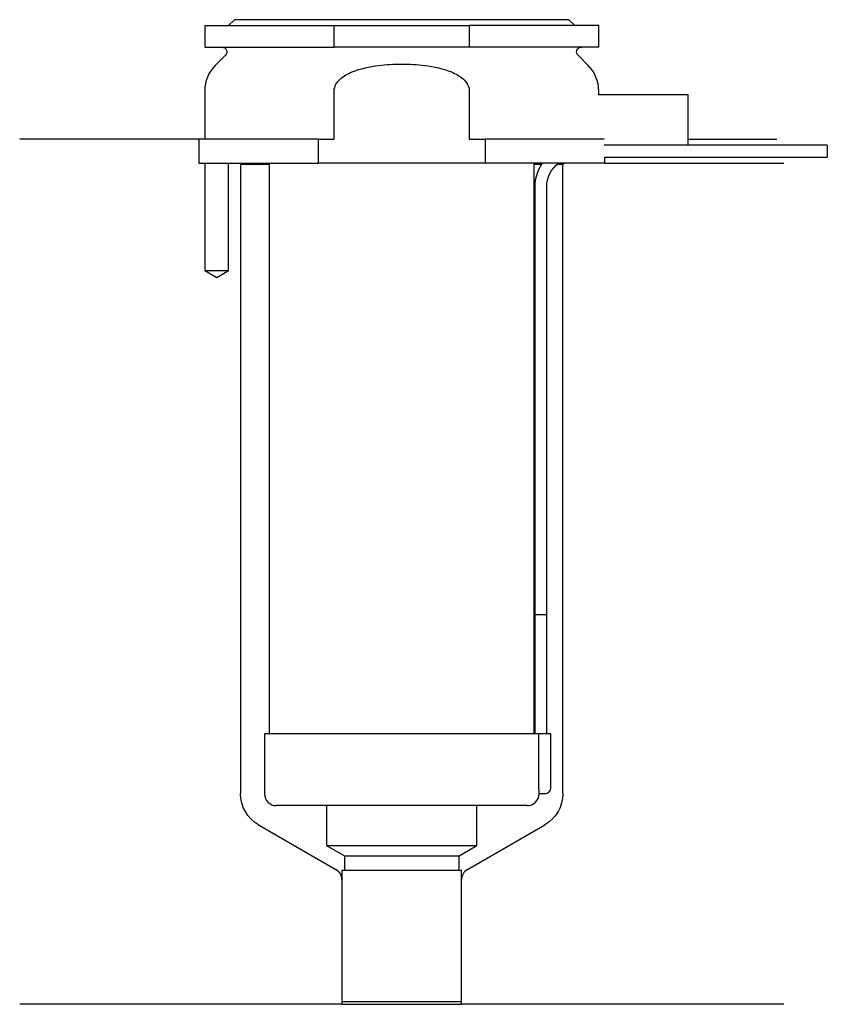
# Model space of a CAD drawing. Header units: inches. Extents: x 25.5 to 93.2, y 201.9 to 284.3.
import ezdxf

# ---------------------------------------------------------------- set-up
doc = ezdxf.new("R2010")
doc.units = ezdxf.units.IN
for name, color, linetype in [('201', 7, 'Continuous'), ('30', 7, 'Continuous'), ('32', 7, 'Continuous')]:
    doc.layers.add(name, color=color, linetype=linetype)

msp = doc.modelspace()

# ---------------------------------------------------------------- linework, layer by layer
at = {"layer": '201', "color": 113}
for p, q in [((40.526, 274.313), (25.526, 274.313)), ((40.526, 274.313), (40.526, 272.313)), ((81.525, 274.313), (88.958, 274.313)), ((41.026, 272.313), (41.026, 263.313)), ((43.026, 263.313), (43.026, 272.313)), ((43.926, 272.313), (44.026, 272.213)), ((44.026, 272.213), (44.026, 219.518)), ((44.026, 272.213), (46.426, 272.213)), ((68.625, 272.213), (69.236, 272.213)), ((70.551, 272.213), (71.026, 272.213)), ((71.026, 272.213), (71.126, 272.313)), ((71.026, 219.518), (71.026, 272.213)), ((74.526, 272.313), (89.526, 272.313)), ((41.026, 263.313), (42.026, 262.736)), ((42.026, 262.736), (43.026, 263.313)), ((45.526, 216.92), (52.021, 213.17)), ((63.031, 213.17), (69.526, 216.92)), ((52.521, 212.304), (52.521, 201.881)), ((62.531, 201.881), (62.531, 212.304)), ((52.521, 201.881), (25.526, 201.881)), ((52.521, 201.881), (62.531, 201.881)), ((89.526, 201.881), (62.531, 201.881))]:
    msp.add_line(p, q, dxfattribs=at)
at = {"layer": '201', "color": 113, "extrusion": (0, 0, -1)}
for centre, start, end in [((-47.026, 219.518), 300, 360), ((-68.026, 219.518), 180, 240)]:
    msp.add_arc(centre, 3, start, end, dxfattribs=at)
at = {"layer": '201', "color": 113}
for centre, start, end in [((51.521, 212.304), 0, 60), ((63.531, 212.304), 120, 180)]:
    msp.add_arc(centre, 1, start, end, dxfattribs=at)
at = {"layer": '30', "color": 113}
for p, q in [((41.026, 283.813), (41.026, 282.013)), ((41.026, 283.813), (51.869, 283.813)), ((43.526, 284.313), (43.026, 283.813)), ((71.526, 284.313), (43.526, 284.313)), ((51.869, 283.813), (63.182, 283.813)), ((51.869, 282.013), (51.869, 283.813)), ((74.026, 283.813), (63.182, 283.813)), ((63.182, 283.813), (63.182, 282.013)), ((72.026, 283.813), (71.526, 284.313)), ((74.026, 282.013), (74.026, 283.813)), ((41.026, 282.013), (51.869, 282.013)), ((63.182, 282.013), (51.869, 282.013)), ((74.026, 282.013), (63.182, 282.013)), ((42.758, 281.33), (41.904, 280.476)), ((73.147, 280.476), (72.293, 281.33)), ((41.026, 278.355), (41.026, 274.313)), ((51.869, 274.313), (51.869, 278.355)), ((63.182, 278.355), (63.182, 274.313)), ((74.026, 278.013), (74.026, 278.355)), ((41.026, 275.313), (41.026, 274.313)), ((50.543, 274.313), (40.526, 274.313)), ((40.526, 274.313), (40.526, 272.313)), ((50.543, 272.313), (50.543, 274.313)), ((50.543, 274.313), (51.869, 274.313)), ((63.182, 274.313), (64.508, 274.313)), ((74.479, 274.313), (64.508, 274.313)), ((64.508, 274.313), (64.508, 272.313)), ((93.176, 273.813), (81.526, 273.813)), ((93.176, 273.813), (93.176, 272.813)), ((40.526, 272.313), (50.543, 272.313)), ((41.026, 272.313), (41.026, 263.313)), ((43.026, 263.313), (43.026, 272.313)), ((46.426, 272.313), (46.426, 224.513)), ((64.508, 272.313), (50.543, 272.313)), ((74.526, 272.313), (64.508, 272.313)), ((68.625, 224.513), (68.625, 272.313)), ((74.526, 272.313), (74.526, 272.813)), ((74.526, 272.813), (93.176, 272.813)), ((68.676, 270.313), (68.676, 234.513)), ((69.676, 234.513), (69.676, 270.313)), ((41.026, 263.313), (43.026, 263.313)), ((68.676, 234.513), (69.676, 234.513)), ((68.676, 234.513), (69.676, 234.513)), ((68.676, 234.513), (68.676, 224.513)), ((69.676, 224.513), (69.676, 234.513)), ((46.026, 224.513), (46.026, 219.513)), ((68.995, 224.513), (46.026, 224.513)), ((68.995, 224.513), (68.995, 220.013)), ((70.026, 224.513), (68.995, 224.513)), ((70.026, 220.013), (70.026, 224.513)), ((69.526, 219.513), (69.021, 219.513)), ((68.026, 218.513), (47.026, 218.513)), ((51.226, 218.513), (51.226, 215.176)), ((63.826, 215.176), (63.826, 218.513)), ((51.226, 215.176), (63.826, 215.176)), ((51.226, 215.176), (52.721, 214.313)), ((62.331, 214.313), (63.826, 215.176)), ((52.721, 214.313), (62.331, 214.313)), ((52.721, 214.313), (52.721, 213.113)), ((62.331, 213.113), (62.331, 214.313)), ((52.521, 213.113), (62.531, 213.113)), ((52.521, 213.113), (52.521, 202.113)), ((62.531, 202.113), (62.531, 213.113)), ((52.521, 202.113), (62.531, 202.113))]:
    msp.add_line(p, q, dxfattribs=at)
at = {"layer": '30', "color": 113, "extrusion": (0, 0, -1)}
for centre, radius, start, end in [((-42.476, 281.613), 0.4, 90, 225), ((-72.576, 281.613), 0.4, -45, 90), ((-72.176, 270.313), 2.5, 0, 53.12953)]:
    msp.add_arc(centre, radius, start, end, dxfattribs=at)
at = {"layer": '30', "color": 113}
for centre, radius, start, end in [((44.026, 278.355), 3, 135, 180), ((71.026, 278.355), 3, 0, 45), ((72.176, 270.313), 3.5, 145.14891, 180), ((47.026, 219.513), 1, 180, 270), ((68.026, 219.513), 1, -90, 0), ((69.526, 220.013), 0.5, -90, 0)]:
    msp.add_arc(centre, radius, start, end, dxfattribs=at)
for points, knots in [([(51.869, 278.355), (51.869, 278.741), (52.101, 279.095), (52.671, 279.606), (53.015, 279.791), (54.07, 280.231), (54.83, 280.382), (55.582, 280.476)], [0, 0, 0, 0, 0.25, 0.25, 0.5, 0.5, 1, 1, 1, 1]), ([(55.582, 280.476), (56.225, 280.556), (56.87, 280.597), (57.844, 280.597), (58.17, 280.587), (58.822, 280.547), (59.147, 280.516), (59.469, 280.476)], [0, 0, 0, 0, 0.5, 0.5, 0.75, 0.75, 1, 1, 1, 1]), ([(59.469, 280.476), (60.223, 280.382), (60.982, 280.231), (62.036, 279.791), (62.38, 279.606), (62.955, 279.091), (63.182, 278.737), (63.182, 278.355)], [0, 0, 0, 0, 0.5, 0.5, 0.75, 0.75, 1, 1, 1, 1]), ([(68.995, 220.013), (68.995, 219.958), (68.996, 219.901), (68.999, 219.797), (69.001, 219.747), (69.005, 219.66), (69.007, 219.622), (69.012, 219.563), (69.015, 219.541), (69.017, 219.528), (69.019, 219.518), (69.02, 219.513)], [0, 0, 0, 0, 0.208381, 0.208381, 0.416996, 0.416996, 0.625825, 0.625825, 0.83609, 0.83609, 1, 1, 1, 1])]:
    msp.add_open_spline(points, degree=3, knots=knots, dxfattribs=at)
at = {"layer": '32', "color": 113}
for p, q in [((81.526, 278.013), (73.978, 278.013)), ((81.526, 273.813), (81.526, 278.013)), ((81.526, 273.813), (74.479, 273.813))]:
    msp.add_line(p, q, dxfattribs=at)

doc.saveas('drawing.dxf')
